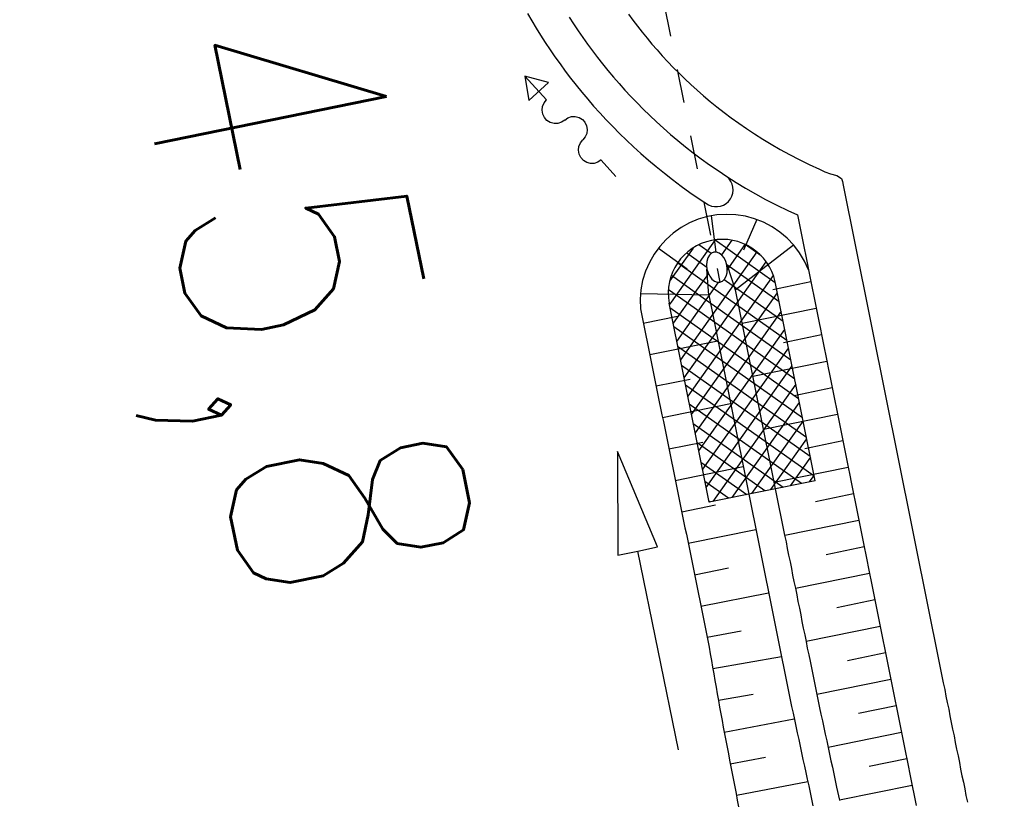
# Model space of a CAD drawing. Extents: x 447827 to 448299, y 438389 to 439851.
# Tile 39 of 116: x 447982 to 447997, y 439096 to 439107. Entities that reach past the tile are written whole.
import ezdxf

# ---------------------------------------------------------------- set-up
doc = ezdxf.new("R2010")
doc.units = 0
doc.header["$LTSCALE"] = 2
doc.header["$MEASUREMENT"] = 0
doc.linetypes.add('AUSGEZOGEN', pattern=[0])
doc.linetypes.add('STRICHLINIEX2', pattern=[0.5, 0.25, -0.25])
for name, color, linetype in [('DB-Bahnachse', 7, 'CONTINUOUS'), ('DB-Weg-Boeschungen', 15, 'CONTINUOUS'), ('DB-Wege', 15, 'CONTINUOUS'), ('FBRTOP', 250, 'AUSGEZOGEN')]:
    doc.layers.add(name, color=color, linetype=linetype)
doc.styles.add('ROMANS', font='romans.shx', dxfattribs={"width": 0.8})

msp = doc.modelspace()

# ---------------------------------------------------------------- linework, layer by layer
at = {"layer": 'DB-Weg-Boeschungen', "linetype": 'STRICHLINIEX2'}
msp.add_line((447989.348, 439119.076), (447992.546, 439103.19), dxfattribs=at)
at = {"layer": 'DB-Weg-Boeschungen', "linetype": 'Continuous'}
for p, q in [((447989.703, 439107.157), (447989.765, 439107.049)), ((447989.765, 439107.049), (447989.83, 439106.942)), ((447989.83, 439106.942), (447989.896, 439106.836)), ((447989.896, 439106.836), (447989.965, 439106.729)), ((447989.965, 439106.729), (447990.035, 439106.623)), ((447990.035, 439106.623), (447990.108, 439106.518)), ((447990.108, 439106.518), (447990.183, 439106.412)), ((447990.183, 439106.412), (447990.26, 439106.308)), ((447990.26, 439106.308), (447990.34, 439106.204)), ((447989.663, 439106.233), (447989.722, 439105.872)), ((447990.015, 439106.138), (447989.663, 439106.233)), ((447989.983, 439105.88), (447989.663, 439106.233)), ((447990.34, 439106.204), (447990.422, 439106.099)), ((447989.722, 439105.872), (447990.015, 439106.138)), ((447990.422, 439106.099), (447990.506, 439105.996)), ((447989.947, 439105.837), (447989.983, 439105.88)), ((447990.506, 439105.996), (447990.592, 439105.894)), ((447990.592, 439105.894), (447990.68, 439105.791)), ((447989.918, 439105.728), (447989.924, 439105.784)), ((447989.927, 439105.672), (447989.918, 439105.728)), ((447989.924, 439105.784), (447989.947, 439105.837)), ((447990.68, 439105.791), (447990.772, 439105.69)), ((447989.952, 439105.62), (447989.927, 439105.672)), ((447989.99, 439105.578), (447989.952, 439105.62)), ((447990.039, 439105.549), (447989.99, 439105.578)), ((447990.252, 439105.584), (447990.205, 439105.552)), ((447990.252, 439105.584), (447990.299, 439105.616)), ((447990.299, 439105.616), (447990.353, 439105.634)), ((447990.353, 439105.634), (447990.409, 439105.635)), ((447990.409, 439105.635), (447990.464, 439105.621)), ((447990.464, 439105.621), (447990.513, 439105.591)), ((447990.513, 439105.591), (447990.551, 439105.55)), ((447990.772, 439105.69), (447990.866, 439105.588)), ((447990.866, 439105.588), (447990.963, 439105.487)), ((447990.094, 439105.534), (447990.039, 439105.549)), ((447990.151, 439105.535), (447990.094, 439105.534)), ((447990.205, 439105.552), (447990.151, 439105.535)), ((447990.551, 439105.55), (447990.576, 439105.499)), ((447990.576, 439105.499), (447990.586, 439105.443)), ((447990.586, 439105.443), (447990.579, 439105.387)), ((447990.963, 439105.487), (447991.062, 439105.387)), ((447990.485, 439105.247), (447990.521, 439105.291)), ((447990.557, 439105.334), (447990.521, 439105.291)), ((447990.579, 439105.387), (447990.557, 439105.334)), ((447991.062, 439105.387), (447991.165, 439105.287)), ((447991.165, 439105.287), (447991.27, 439105.189)), ((447990.455, 439105.137), (447990.462, 439105.194)), ((447990.465, 439105.081), (447990.455, 439105.137)), ((447990.462, 439105.194), (447990.485, 439105.247)), ((447991.27, 439105.189), (447991.379, 439105.09)), ((447990.49, 439105.03), (447990.465, 439105.081)), ((447990.528, 439104.987), (447990.49, 439105.03)), ((447990.577, 439104.958), (447990.528, 439104.987)), ((447990.791, 439104.994), (447990.743, 439104.962)), ((447990.791, 439104.989), (447991.007, 439104.751)), ((447991.379, 439105.09), (447991.491, 439104.993)), ((447991.491, 439104.993), (447991.606, 439104.896)), ((447990.632, 439104.943), (447990.577, 439104.958)), ((447990.689, 439104.944), (447990.632, 439104.943)), ((447990.743, 439104.962), (447990.689, 439104.944)), ((447991.606, 439104.896), (447991.725, 439104.799)), ((447991.725, 439104.799), (447991.847, 439104.703)), ((447991.847, 439104.703), (447991.973, 439104.609)), ((447991.973, 439104.609), (447992.103, 439104.515)), ((447992.103, 439104.515), (447992.238, 439104.422)), ((447992.238, 439104.422), (447992.377, 439104.329)), ((447992.227, 439104.117), (447992.096, 439104.063)), ((447992.362, 439104.157), (447992.227, 439104.117)), ((447992.501, 439104.181), (447992.362, 439104.157)), ((447992.492, 439103.631), (447992.42, 439104.169)), ((447992.642, 439104.19), (447992.501, 439104.181)), ((447992.783, 439104.184), (447992.642, 439104.19)), ((447992.923, 439104.162), (447992.783, 439104.184)), ((447993.059, 439104.125), (447992.923, 439104.162)), ((447993.191, 439104.073), (447993.059, 439104.125)), ((447991.973, 439103.995), (447991.857, 439103.914)), ((447992.096, 439104.063), (447991.973, 439103.995)), ((447993.094, 439104.113), (447992.894, 439103.662)), ((447993.316, 439104.008), (447993.191, 439104.073)), ((447993.433, 439103.929), (447993.316, 439104.008)), ((447991.857, 439103.914), (447991.751, 439103.82)), ((447993.54, 439103.837), (447993.433, 439103.929)), ((447993.637, 439103.735), (447993.54, 439103.837)), ((447991.656, 439103.716), (447991.573, 439103.602)), ((447991.637, 439103.692), (447992.064, 439103.384)), ((447991.751, 439103.82), (447991.656, 439103.716)), ((447992.149, 439103.692), (447991.803, 439103.203)), ((447991.83, 439102.895), (447992.48, 439103.812)), ((447992.415, 439103.611), (447992.233, 439103.739)), ((447992.477, 439103.812), (447993.365, 439103.183)), ((447992.721, 439103.807), (447992.569, 439103.592)), ((447992.654, 439103.366), (447992.921, 439103.743)), ((447992.773, 439103.077), (447993.635, 439103.738)), ((447993.157, 439103.576), (447992.92, 439103.743)), ((447993.723, 439103.622), (447993.637, 439103.735)), ((447991.573, 439103.602), (447991.503, 439103.479)), ((447993.09, 439103.636), (447991.962, 439102.043)), ((447992.055, 439103.621), (447992.351, 439103.411)), ((447992.366, 439103.546), (447992.352, 439103.495)), ((447992.39, 439103.587), (447992.366, 439103.546)), ((447992.421, 439103.616), (447992.39, 439103.587)), ((447992.457, 439103.631), (447992.421, 439103.616)), ((447992.497, 439103.631), (447992.457, 439103.631)), ((447992.537, 439103.617), (447992.497, 439103.631)), ((447992.574, 439103.588), (447992.537, 439103.617)), ((447992.607, 439103.547), (447992.574, 439103.588)), ((447992.632, 439103.496), (447992.607, 439103.547)), ((447993.795, 439103.501), (447993.723, 439103.622)), ((447991.503, 439103.479), (447991.446, 439103.35)), ((447992.401, 439103.13), (447991.922, 439103.47)), ((447992.016, 439101.773), (447993.23, 439103.488)), ((447992.352, 439103.495), (447992.348, 439103.439)), ((447992.348, 439103.439), (447992.355, 439103.381)), ((447992.649, 439103.44), (447992.632, 439103.496)), ((447993.422, 439102.897), (447992.647, 439103.446)), ((447992.655, 439103.382), (447992.649, 439103.44)), ((447992.653, 439103.442), (447992.773, 439103.077)), ((447993.854, 439103.373), (447993.795, 439103.501)), ((447991.446, 439103.35), (447991.404, 439103.215)), ((447991.83, 439103.29), (447992.182, 439103.04)), ((447993.334, 439103.289), (447992.07, 439101.503)), ((447992.375, 439103.318), (447992.176, 439103.038)), ((447992.381, 439102.998), (447992.355, 439103.381)), ((447992.355, 439103.381), (447992.371, 439103.325)), ((447992.371, 439103.325), (447992.396, 439103.275)), ((447992.396, 439103.275), (447992.429, 439103.234)), ((447992.614, 439103.235), (447992.637, 439103.276)), ((447992.637, 439103.276), (447992.651, 439103.326)), ((447992.651, 439103.326), (447992.655, 439103.382)), ((447991.404, 439103.215), (447991.378, 439103.077)), ((447991.908, 439102.312), (447992.522, 439103.18)), ((447993.537, 439102.326), (447992.401, 439103.13)), ((447992.429, 439103.234), (447992.467, 439103.205)), ((447992.467, 439103.205), (447992.506, 439103.19)), ((447992.506, 439103.19), (447992.546, 439103.19)), ((447992.522, 439103.18), (447992.529, 439103.19)), ((447992.546, 439103.19), (447992.583, 439103.205)), ((447992.552, 439103.191), (447992.551, 439103.192)), ((447992.583, 439103.205), (447992.614, 439103.235)), ((447992.608, 439103.229), (447993.48, 439102.612)), ((447993.89, 439103.192), (447993.328, 439103.077)), ((447993.953, 439100.255), (447993.362, 439103.195)), ((447991.378, 439103.077), (447991.366, 439102.936)), ((447992.381, 439102.998), (447991.371, 439103.015)), ((447991.964, 439102.95), (447991.785, 439103.077)), ((447992.176, 439103.038), (447991.854, 439102.582)), ((447992.124, 439101.234), (447993.396, 439103.029)), ((447992.182, 439103.04), (447993.594, 439102.04)), ((447992.381, 439102.998), (447992.4, 439102.9)), ((447992.773, 439103.077), (447992.792, 439102.979)), ((447992.792, 439102.979), (447992.812, 439102.881)), ((447991.366, 439102.936), (447991.37, 439102.795)), ((447992.385, 439099.939), (447991.794, 439102.88)), ((447991.799, 439102.852), (447991.83, 439102.895)), ((447991.807, 439102.816), (447993.709, 439101.469)), ((447993.652, 439101.755), (447991.964, 439102.95)), ((447992.4, 439102.9), (447992.42, 439102.802)), ((447992.812, 439102.881), (447992.832, 439102.783)), ((447991.37, 439102.795), (447991.39, 439102.697)), ((447991.39, 439102.697), (447991.41, 439102.599)), ((447991.413, 439102.581), (447991.918, 439102.687)), ((447993.45, 439102.76), (447992.179, 439100.964)), ((447992.42, 439102.802), (447992.44, 439102.704)), ((447992.44, 439102.704), (447992.46, 439102.606)), ((447992.832, 439102.783), (447992.852, 439102.685)), ((447992.852, 439102.685), (447992.871, 439102.587)), ((447993.969, 439102.8), (447992.873, 439102.577)), ((447991.41, 439102.599), (447991.43, 439102.501)), ((447993.767, 439101.183), (447991.864, 439102.53)), ((447992.46, 439102.606), (447992.479, 439102.508)), ((447992.871, 439102.587), (447992.891, 439102.489)), ((447991.43, 439102.501), (447991.45, 439102.403)), ((447991.45, 439102.403), (447991.47, 439102.305)), ((447992.233, 439100.695), (447993.504, 439102.49)), ((447992.479, 439102.508), (447992.499, 439102.41)), ((447992.499, 439102.41), (447992.519, 439102.312)), ((447992.891, 439102.489), (447992.911, 439102.391)), ((447992.911, 439102.391), (447992.931, 439102.293)), ((447994.048, 439102.409), (447993.485, 439102.294)), ((447991.47, 439102.305), (447991.49, 439102.207)), ((447991.508, 439102.12), (447992.516, 439102.324)), ((447991.921, 439102.245), (447993.824, 439100.898)), ((447992.519, 439102.312), (447992.538, 439102.214)), ((447992.931, 439102.293), (447992.95, 439102.195)), ((447991.49, 439102.207), (447991.51, 439102.109)), ((447991.51, 439102.109), (447991.53, 439102.011)), ((447993.558, 439102.22), (447992.287, 439100.425)), ((447992.538, 439102.214), (447992.558, 439102.116)), ((447992.558, 439102.116), (447992.578, 439102.018)), ((447992.95, 439102.195), (447992.97, 439102.097)), ((447992.97, 439102.097), (447992.99, 439101.999)), ((447991.53, 439102.011), (447991.55, 439101.913)), ((447993.881, 439100.612), (447991.979, 439101.959)), ((447992.341, 439100.155), (447993.612, 439101.951)), ((447992.578, 439102.018), (447992.598, 439101.92)), ((447992.99, 439101.999), (447993.01, 439101.901)), ((447994.127, 439102.017), (447993.031, 439101.794)), ((447991.55, 439101.913), (447991.57, 439101.815)), ((447991.57, 439101.815), (447991.59, 439101.717)), ((447992.598, 439101.92), (447992.617, 439101.822)), ((447992.617, 439101.822), (447992.637, 439101.724)), ((447993.01, 439101.901), (447993.029, 439101.803)), ((447993.029, 439101.803), (447993.049, 439101.705)), ((447991.59, 439101.717), (447991.61, 439101.619)), ((447991.603, 439101.655), (447992.106, 439101.757)), ((447992.036, 439101.673), (447993.939, 439100.326)), ((447993.666, 439101.681), (447992.441, 439099.95)), ((447992.637, 439101.724), (447992.657, 439101.626)), ((447993.049, 439101.705), (447993.069, 439101.607)), ((447991.61, 439101.619), (447991.63, 439101.521)), ((447991.63, 439101.521), (447991.65, 439101.423)), ((447992.657, 439101.626), (447992.677, 439101.528)), ((447992.677, 439101.528), (447992.696, 439101.43)), ((447993.069, 439101.607), (447993.088, 439101.509)), ((447993.088, 439101.509), (447993.108, 439101.41)), ((447994.206, 439101.626), (447993.643, 439101.511)), ((447991.65, 439101.423), (447991.67, 439101.325)), ((447991.697, 439101.19), (447992.704, 439101.394)), ((447993.751, 439100.214), (447992.094, 439101.388)), ((447992.696, 439101.43), (447992.716, 439101.332)), ((447992.726, 439100.008), (447993.721, 439101.412)), ((447993.108, 439101.41), (447993.128, 439101.312)), ((447991.67, 439101.325), (447991.69, 439101.227)), ((447991.69, 439101.227), (447991.71, 439101.129)), ((447992.716, 439101.332), (447992.736, 439101.234)), ((447992.736, 439101.234), (447992.756, 439101.135)), ((447993.128, 439101.312), (447993.148, 439101.214)), ((447993.148, 439101.214), (447993.167, 439101.116)), ((447994.285, 439101.234), (447993.189, 439101.011)), ((447991.71, 439101.129), (447991.73, 439101.031)), ((447992.151, 439101.102), (447993.482, 439100.16)), ((447992.756, 439101.135), (447992.775, 439101.037)), ((447993.775, 439101.142), (447993.012, 439100.065)), ((447993.167, 439101.116), (447993.187, 439101.018)), ((447991.73, 439101.031), (447991.75, 439100.933)), ((447991.75, 439100.933), (447991.77, 439100.835)), ((447992.775, 439101.037), (447992.795, 439100.939)), ((447992.795, 439100.939), (447992.815, 439100.841)), ((447993.187, 439101.018), (447993.207, 439100.92)), ((447993.207, 439100.92), (447993.227, 439100.822)), ((447991.77, 439100.835), (447991.79, 439100.737)), ((447991.792, 439100.725), (447992.295, 439100.827)), ((447993.212, 439100.105), (447992.208, 439100.816)), ((447992.815, 439100.841), (447992.834, 439100.743)), ((447993.227, 439100.822), (447993.246, 439100.724)), ((447993.298, 439100.123), (447993.829, 439100.872)), ((447994.363, 439100.843), (447993.801, 439100.728)), ((447991.032, 439100.686), (447991.038, 439099.156)), ((447991.626, 439099.276), (447991.032, 439100.686)), ((447991.79, 439100.737), (447991.81, 439100.639)), ((447991.81, 439100.639), (447991.83, 439100.541)), ((447992.834, 439100.743), (447992.854, 439100.645)), ((447992.854, 439100.645), (447992.874, 439100.547)), ((447993.246, 439100.724), (447993.266, 439100.626)), ((447993.266, 439100.626), (447993.286, 439100.528)), ((447991.83, 439100.541), (447991.85, 439100.443)), ((447992.266, 439100.531), (447992.943, 439100.051)), ((447992.874, 439100.547), (447992.894, 439100.449)), ((447993.286, 439100.528), (447993.306, 439100.43)), ((447993.883, 439100.603), (447993.584, 439100.18)), ((447991.85, 439100.443), (447991.87, 439100.345)), ((447991.87, 439100.345), (447991.89, 439100.247)), ((447991.887, 439100.26), (447992.891, 439100.463)), ((447992.894, 439100.449), (447992.913, 439100.351)), ((447992.913, 439100.351), (447992.933, 439100.253)), ((447993.306, 439100.43), (447993.325, 439100.332)), ((447993.325, 439100.332), (447993.345, 439100.234)), ((447994.442, 439100.451), (447993.346, 439100.228)), ((447993.87, 439100.238), (447993.937, 439100.333)), ((447991.89, 439100.247), (447991.91, 439100.149)), ((447992.673, 439099.997), (447992.323, 439100.245)), ((447993.953, 439100.255), (447992.385, 439099.939)), ((447992.933, 439100.253), (447992.953, 439100.155)), ((447993.345, 439100.234), (447993.365, 439100.136)), ((447991.91, 439100.149), (447991.93, 439100.051)), ((447991.93, 439100.051), (447991.95, 439099.953)), ((447992.953, 439100.155), (447992.973, 439100.057)), ((447992.973, 439100.057), (447992.992, 439099.959)), ((447993.365, 439100.136), (447993.384, 439100.038)), ((447994.521, 439100.06), (447993.958, 439099.945)), ((447991.95, 439099.953), (447991.97, 439099.855)), ((447991.982, 439099.795), (447992.483, 439099.897)), ((447992.38, 439099.959), (447992.404, 439099.943)), ((447992.992, 439099.959), (447993.012, 439099.861)), ((447993.384, 439100.038), (447993.404, 439099.94)), ((447993.404, 439099.94), (447993.424, 439099.842)), ((447991.97, 439099.855), (447991.99, 439099.757)), ((447991.99, 439099.757), (447992.01, 439099.659)), ((447993.012, 439099.861), (447993.032, 439099.763)), ((447993.032, 439099.763), (447993.052, 439099.665)), ((447993.424, 439099.842), (447993.444, 439099.744)), ((447992.01, 439099.659), (447992.03, 439099.561)), ((447993.052, 439099.665), (447993.071, 439099.567)), ((447993.444, 439099.744), (447993.463, 439099.646)), ((447993.463, 439099.646), (447993.483, 439099.548)), ((447994.6, 439099.668), (447993.504, 439099.445)), ((447992.03, 439099.561), (447992.05, 439099.463)), ((447992.05, 439099.463), (447992.07, 439099.365)), ((447992.077, 439099.33), (447993.078, 439099.533)), ((447993.071, 439099.567), (447993.091, 439099.469)), ((447993.091, 439099.469), (447993.111, 439099.371)), ((447993.483, 439099.548), (447993.503, 439099.45)), ((447992.07, 439099.365), (447992.09, 439099.267)), ((447993.111, 439099.371), (447993.131, 439099.273)), ((447993.503, 439099.45), (447993.523, 439099.352)), ((447993.523, 439099.352), (447993.542, 439099.254)), ((447991.038, 439099.156), (447991.332, 439099.216)), ((447991.332, 439099.216), (447991.626, 439099.276)), ((447991.932, 439096.277), (447991.332, 439099.216)), ((447992.09, 439099.267), (447992.11, 439099.169)), ((447992.11, 439099.169), (447992.13, 439099.071)), ((447993.131, 439099.273), (447993.15, 439099.175)), ((447993.15, 439099.175), (447993.17, 439099.077)), ((447993.542, 439099.254), (447993.562, 439099.156)), ((447994.679, 439099.277), (447994.116, 439099.162)), ((447992.13, 439099.071), (447992.15, 439098.973)), ((447993.17, 439099.077), (447993.19, 439098.979)), ((447993.562, 439099.156), (447993.582, 439099.058)), ((447993.582, 439099.058), (447993.602, 439098.96)), ((447992.15, 439098.973), (447992.17, 439098.875)), ((447992.17, 439098.875), (447992.19, 439098.777)), ((447992.172, 439098.865), (447992.672, 439098.966)), ((447993.19, 439098.979), (447993.209, 439098.881)), ((447993.209, 439098.881), (447993.229, 439098.783)), ((447993.602, 439098.96), (447993.621, 439098.862)), ((447994.758, 439098.885), (447993.661, 439098.662)), ((447992.19, 439098.777), (447992.21, 439098.679)), ((447993.229, 439098.783), (447993.249, 439098.685)), ((447993.621, 439098.862), (447993.641, 439098.764)), ((447993.641, 439098.764), (447993.661, 439098.666)), ((447992.21, 439098.679), (447992.23, 439098.581)), ((447992.266, 439098.404), (447993.266, 439098.599)), ((447993.249, 439098.685), (447993.269, 439098.587)), ((447993.269, 439098.587), (447993.288, 439098.489)), ((447993.661, 439098.666), (447993.681, 439098.568)), ((447992.23, 439098.581), (447992.25, 439098.483)), ((447992.25, 439098.483), (447992.27, 439098.386)), ((447993.288, 439098.489), (447993.308, 439098.391)), ((447993.681, 439098.568), (447993.7, 439098.469)), ((447993.7, 439098.469), (447993.72, 439098.371)), ((447994.836, 439098.494), (447994.274, 439098.379)), ((447992.27, 439098.386), (447992.29, 439098.288)), ((447993.308, 439098.391), (447993.328, 439098.292)), ((447993.72, 439098.371), (447993.74, 439098.273)), ((447992.29, 439098.288), (447992.31, 439098.19)), ((447992.31, 439098.19), (447992.33, 439098.092)), ((447993.328, 439098.292), (447993.348, 439098.194)), ((447993.348, 439098.194), (447993.367, 439098.096)), ((447993.74, 439098.273), (447993.759, 439098.175)), ((447993.759, 439098.175), (447993.779, 439098.077)), ((447992.33, 439098.092), (447992.35, 439097.994)), ((447992.359, 439097.944), (447992.86, 439098.036)), ((447993.367, 439098.096), (447993.387, 439097.998)), ((447993.779, 439098.077), (447993.799, 439097.979)), ((447994.915, 439098.102), (447993.819, 439097.879)), ((447992.35, 439097.994), (447992.368, 439097.895)), ((447992.368, 439097.895), (447992.385, 439097.797)), ((447993.387, 439097.998), (447993.407, 439097.9)), ((447993.407, 439097.9), (447993.426, 439097.802)), ((447993.799, 439097.979), (447993.819, 439097.881)), ((447993.819, 439097.881), (447993.838, 439097.783)), ((447992.385, 439097.797), (447992.402, 439097.698)), ((447993.426, 439097.802), (447993.446, 439097.704)), ((447993.838, 439097.783), (447993.858, 439097.685)), ((447992.402, 439097.698), (447992.42, 439097.6)), ((447992.42, 439097.6), (447992.437, 439097.501)), ((447992.441, 439097.48), (447993.455, 439097.66)), ((447993.446, 439097.704), (447993.466, 439097.606)), ((447993.466, 439097.606), (447993.486, 439097.508)), ((447993.858, 439097.685), (447993.878, 439097.587)), ((447993.878, 439097.587), (447993.898, 439097.489)), ((447994.994, 439097.711), (447994.431, 439097.596)), ((447992.437, 439097.501), (447992.454, 439097.403)), ((447993.486, 439097.508), (447993.505, 439097.41)), ((447993.898, 439097.489), (447993.917, 439097.391)), ((447992.454, 439097.403), (447992.471, 439097.304)), ((447992.471, 439097.304), (447992.489, 439097.205)), ((447993.505, 439097.41), (447993.525, 439097.312)), ((447993.525, 439097.312), (447993.545, 439097.214)), ((447993.917, 439097.391), (447993.937, 439097.293)), ((447993.937, 439097.293), (447993.957, 439097.195)), ((447995.073, 439097.319), (447993.977, 439097.096)), ((447992.489, 439097.205), (447992.506, 439097.107)), ((447993.545, 439097.214), (447993.565, 439097.116)), ((447993.957, 439097.195), (447993.977, 439097.097)), ((447992.506, 439097.107), (447992.523, 439097.008)), ((447992.523, 439097.011), (447993.036, 439097.103)), ((447992.523, 439097.008), (447992.54, 439096.91)), ((447993.565, 439097.116), (447993.584, 439097.018)), ((447993.584, 439097.018), (447993.605, 439096.92)), ((447993.977, 439097.097), (447993.998, 439096.999)), ((447993.998, 439096.999), (447994.019, 439096.901)), ((447992.54, 439096.91), (447992.558, 439096.811)), ((447993.605, 439096.92), (447993.627, 439096.823)), ((447994.019, 439096.901), (447994.04, 439096.804)), ((447995.152, 439096.928), (447994.592, 439096.814)), ((447992.558, 439096.811), (447992.577, 439096.713)), ((447992.577, 439096.713), (447992.595, 439096.615)), ((447992.61, 439096.54), (447993.645, 439096.735)), ((447993.627, 439096.823), (447993.648, 439096.725)), ((447993.648, 439096.725), (447993.669, 439096.627)), ((447994.04, 439096.804), (447994.061, 439096.706)), ((447994.061, 439096.706), (447994.082, 439096.608)), ((447992.595, 439096.615), (447992.614, 439096.517)), ((447993.669, 439096.627), (447993.69, 439096.529)), ((447994.082, 439096.608), (447994.103, 439096.51)), ((447992.614, 439096.517), (447992.633, 439096.419)), ((447992.633, 439096.419), (447992.652, 439096.32)), ((447993.69, 439096.529), (447993.711, 439096.431)), ((447993.711, 439096.431), (447993.732, 439096.334)), ((447994.103, 439096.51), (447994.124, 439096.413)), ((447994.124, 439096.413), (447994.145, 439096.315)), ((447995.23, 439096.536), (447994.145, 439096.315)), ((447992.652, 439096.32), (447992.671, 439096.222)), ((447993.732, 439096.334), (447993.753, 439096.236)), ((447994.145, 439096.315), (447994.166, 439096.217)), ((447992.671, 439096.222), (447992.69, 439096.124)), ((447992.69, 439096.124), (447992.709, 439096.026)), ((447992.699, 439096.073), (447993.222, 439096.173)), ((447993.753, 439096.236), (447993.774, 439096.138)), ((447993.774, 439096.138), (447993.795, 439096.04)), ((447994.166, 439096.217), (447994.187, 439096.119)), ((447994.187, 439096.119), (447994.208, 439096.022)), ((447995.309, 439096.145), (447994.754, 439096.032)), ((447992.709, 439096.026), (447992.727, 439095.927)), ((447993.795, 439096.04), (447993.816, 439095.943)), ((447994.208, 439096.022), (447994.229, 439095.924)), ((447992.727, 439095.927), (447992.746, 439095.829)), ((447992.746, 439095.829), (447992.765, 439095.731)), ((447993.816, 439095.943), (447993.837, 439095.845)), ((447993.837, 439095.845), (447993.858, 439095.747)), ((447994.229, 439095.924), (447994.25, 439095.826)), ((447994.25, 439095.826), (447994.271, 439095.728)), ((447992.765, 439095.731), (447992.784, 439095.633)), ((447992.789, 439095.607), (447993.845, 439095.809)), ((447993.858, 439095.747), (447993.879, 439095.649)), ((447994.271, 439095.728), (447994.313, 439095.534)), ((447995.388, 439095.753), (447994.313, 439095.534)), ((447992.784, 439095.633), (447992.803, 439095.535)), ((447992.803, 439095.535), (447992.822, 439095.436)), ((447993.879, 439095.649), (447993.9, 439095.552)), ((447993.9, 439095.552), (447993.921, 439095.454)), ((447994.313, 439095.534), (447994.313, 439095.533))]:
    msp.add_line(p, q, dxfattribs=at)
for centre, major_axis, start_param, end_param in [((447992.489, 439104.555), (-0.178, 0.178), 1.897997, 4.806377), ((447992.582, 439103.02), (-0.566, 0.566), 4.147688, 7.245248)]:
    msp.add_ellipse(centre, major_axis=major_axis, ratio=1, start_param=start_param, end_param=end_param, dxfattribs=at)
at = {"layer": 'DB-Wege', "linetype": 'Continuous'}
for p, q in [((447990.319, 439107.103), (447990.383, 439107.003)), ((447991.196, 439107.146), (447991.261, 439107.057)), ((447991.261, 439107.057), (447991.328, 439106.969)), ((447990.383, 439107.003), (447990.449, 439106.904)), ((447990.449, 439106.904), (447990.518, 439106.805)), ((447991.328, 439106.969), (447991.398, 439106.88)), ((447991.398, 439106.88), (447991.469, 439106.793)), ((447990.518, 439106.805), (447990.588, 439106.706)), ((447991.469, 439106.793), (447991.542, 439106.706)), ((447990.588, 439106.706), (447990.661, 439106.608)), ((447990.661, 439106.608), (447990.735, 439106.51)), ((447991.542, 439106.706), (447991.618, 439106.619)), ((447991.618, 439106.619), (447991.695, 439106.532)), ((447990.735, 439106.51), (447990.812, 439106.412)), ((447991.695, 439106.532), (447991.775, 439106.446)), ((447991.775, 439106.446), (447991.857, 439106.361)), ((447990.812, 439106.412), (447990.891, 439106.315)), ((447990.891, 439106.315), (447990.972, 439106.218)), ((447991.857, 439106.361), (447991.942, 439106.276)), ((447990.972, 439106.218), (447991.055, 439106.122)), ((447991.942, 439106.276), (447992.028, 439106.191)), ((447992.028, 439106.191), (447992.118, 439106.107)), ((447991.055, 439106.122), (447991.141, 439106.027)), ((447991.141, 439106.027), (447991.23, 439105.931)), ((447992.118, 439106.107), (447992.21, 439106.024)), ((447992.21, 439106.024), (447992.305, 439105.941)), ((447991.23, 439105.931), (447991.321, 439105.837)), ((447992.305, 439105.941), (447992.403, 439105.859)), ((447991.321, 439105.837), (447991.414, 439105.743)), ((447991.414, 439105.743), (447991.51, 439105.649)), ((447992.403, 439105.859), (447992.503, 439105.777)), ((447992.503, 439105.777), (447992.607, 439105.696)), ((447991.51, 439105.649), (447991.609, 439105.556)), ((447992.607, 439105.696), (447992.714, 439105.615)), ((447992.714, 439105.615), (447992.825, 439105.536)), ((447991.609, 439105.556), (447991.711, 439105.464)), ((447991.711, 439105.464), (447991.816, 439105.372)), ((447992.825, 439105.536), (447992.939, 439105.457)), ((447992.939, 439105.457), (447993.057, 439105.378)), ((447991.816, 439105.372), (447991.924, 439105.281)), ((447991.924, 439105.281), (447992.036, 439105.19)), ((447993.057, 439105.378), (447993.179, 439105.301)), ((447993.179, 439105.301), (447993.306, 439105.225)), ((447992.036, 439105.19), (447992.151, 439105.1)), ((447993.306, 439105.225), (447993.437, 439105.149)), ((447993.437, 439105.149), (447993.573, 439105.074)), ((447992.151, 439105.1), (447992.27, 439105.011)), ((447992.27, 439105.011), (447992.392, 439104.923)), ((447993.573, 439105.074), (447993.715, 439105.001)), ((447993.715, 439105.001), (447993.863, 439104.929)), ((447992.392, 439104.923), (447992.518, 439104.836)), ((447993.863, 439104.929), (447994.017, 439104.858)), ((447994.017, 439104.858), (447994.095, 439104.82)), ((447992.518, 439104.836), (447992.649, 439104.749)), ((447992.649, 439104.749), (447992.785, 439104.663)), ((447994.095, 439104.82), (447994.179, 439104.788)), ((447994.179, 439104.788), (447994.273, 439104.764)), ((447994.273, 439104.764), (447994.344, 439104.719)), ((447994.344, 439104.719), (447994.36, 439104.674)), ((447992.785, 439104.663), (447992.925, 439104.579)), ((447992.925, 439104.579), (447993.07, 439104.495)), ((447994.36, 439104.674), (447994.367, 439104.622)), ((447994.367, 439104.622), (447994.387, 439104.524)), ((447993.07, 439104.495), (447993.221, 439104.412)), ((447993.221, 439104.412), (447993.386, 439104.327)), ((447994.387, 439104.524), (447994.407, 439104.426)), ((447994.407, 439104.426), (447994.427, 439104.328)), ((447993.386, 439104.327), (447993.55, 439104.247)), ((447994.427, 439104.328), (447994.446, 439104.23)), ((447993.55, 439104.247), (447993.691, 439104.182)), ((447993.691, 439104.182), (447993.755, 439103.864)), ((447994.446, 439104.23), (447994.466, 439104.132)), ((447994.466, 439104.132), (447994.486, 439104.034)), ((447994.486, 439104.034), (447994.506, 439103.936)), ((447993.755, 439103.864), (447993.775, 439103.763)), ((447994.506, 439103.936), (447994.525, 439103.838)), ((447994.525, 439103.838), (447994.545, 439103.74)), ((447993.775, 439103.763), (447993.79, 439103.69)), ((447993.79, 439103.69), (447993.814, 439103.572)), ((447994.545, 439103.74), (447994.565, 439103.642)), ((447993.814, 439103.572), (447993.834, 439103.474)), ((447994.565, 439103.642), (447994.585, 439103.544)), ((447994.585, 439103.544), (447994.604, 439103.446)), ((447993.834, 439103.474), (447993.854, 439103.373)), ((447994.604, 439103.446), (447994.624, 439103.348)), ((447993.854, 439103.373), (447993.874, 439103.273)), ((447993.874, 439103.273), (447993.889, 439103.2)), ((447994.624, 439103.348), (447994.644, 439103.25)), ((447994.644, 439103.25), (447994.664, 439103.152)), ((447993.889, 439103.2), (447993.909, 439103.102)), ((447993.909, 439103.102), (447993.933, 439102.982)), ((447994.664, 439103.152), (447994.683, 439103.054)), ((447993.933, 439102.982), (447993.952, 439102.885)), ((447994.683, 439103.054), (447994.703, 439102.956)), ((447994.703, 439102.956), (447994.723, 439102.858)), ((447993.952, 439102.885), (447993.968, 439102.808)), ((447993.968, 439102.808), (447993.988, 439102.71)), ((447994.723, 439102.858), (447994.743, 439102.76)), ((447993.988, 439102.71), (447994.012, 439102.587)), ((447994.743, 439102.76), (447994.762, 439102.662)), ((447994.762, 439102.662), (447994.782, 439102.564)), ((447994.012, 439102.587), (447994.031, 439102.492)), ((447994.782, 439102.564), (447994.802, 439102.465)), ((447994.031, 439102.492), (447994.047, 439102.415)), ((447994.047, 439102.415), (447994.066, 439102.317)), ((447994.802, 439102.465), (447994.821, 439102.367)), ((447994.066, 439102.317), (447994.086, 439102.219)), ((447994.821, 439102.367), (447994.841, 439102.269)), ((447994.841, 439102.269), (447994.861, 439102.171)), ((447994.086, 439102.219), (447994.11, 439102.101)), ((447994.11, 439102.101), (447994.13, 439102.002)), ((447994.861, 439102.171), (447994.881, 439102.073)), ((447994.13, 439102.002), (447994.145, 439101.925)), ((447994.881, 439102.073), (447994.9, 439101.975)), ((447994.9, 439101.975), (447994.92, 439101.877)), ((447994.145, 439101.925), (447994.165, 439101.827)), ((447994.165, 439101.827), (447994.189, 439101.707)), ((447994.92, 439101.877), (447994.94, 439101.779)), ((447994.189, 439101.707), (447994.21, 439101.607)), ((447994.94, 439101.779), (447994.96, 439101.681)), ((447994.96, 439101.681), (447994.979, 439101.583)), ((447994.21, 439101.607), (447994.224, 439101.533)), ((447994.224, 439101.533), (447994.244, 439101.435)), ((447994.979, 439101.583), (447994.999, 439101.485)), ((447994.244, 439101.435), (447994.268, 439101.315)), ((447994.999, 439101.485), (447995.019, 439101.387)), ((447995.019, 439101.387), (447995.039, 439101.289)), ((447994.268, 439101.315), (447994.288, 439101.217)), ((447994.288, 439101.217), (447994.307, 439101.121)), ((447995.039, 439101.289), (447995.058, 439101.191)), ((447994.307, 439101.121), (447994.327, 439101.024)), ((447995.058, 439101.191), (447995.078, 439101.093)), ((447995.078, 439101.093), (447995.098, 439100.995)), ((447994.327, 439101.024), (447994.348, 439100.921)), ((447994.348, 439100.921), (447994.367, 439100.824)), ((447995.098, 439100.995), (447995.118, 439100.897)), ((447994.367, 439100.824), (447994.387, 439100.726)), ((447995.118, 439100.897), (447995.137, 439100.799)), ((447995.137, 439100.799), (447995.157, 439100.701)), ((447994.387, 439100.726), (447994.407, 439100.628)), ((447994.407, 439100.628), (447994.422, 439100.553)), ((447995.157, 439100.701), (447995.177, 439100.603)), ((447994.422, 439100.553), (447994.441, 439100.455)), ((447995.177, 439100.603), (447995.196, 439100.505)), ((447995.196, 439100.505), (447995.216, 439100.407)), ((447994.441, 439100.455), (447994.466, 439100.335)), ((447994.466, 439100.335), (447994.486, 439100.234)), ((447995.216, 439100.407), (447995.236, 439100.309)), ((447994.486, 439100.234), (447994.501, 439100.161)), ((447995.236, 439100.309), (447995.256, 439100.211)), ((447995.256, 439100.211), (447995.275, 439100.113)), ((447994.501, 439100.161), (447994.52, 439100.063)), ((447994.52, 439100.063), (447994.545, 439099.943)), ((447995.275, 439100.113), (447995.295, 439100.015)), ((447994.545, 439099.943), (447994.564, 439099.845)), ((447995.295, 439100.015), (447995.315, 439099.917)), ((447995.315, 439099.917), (447995.335, 439099.819)), ((447994.564, 439099.845), (447994.58, 439099.769)), ((447994.58, 439099.769), (447994.599, 439099.671)), ((447995.335, 439099.819), (447995.354, 439099.721)), ((447994.599, 439099.671), (447994.624, 439099.548)), ((447995.354, 439099.721), (447995.374, 439099.623)), ((447995.374, 439099.623), (447995.394, 439099.525)), ((447994.624, 439099.548), (447994.643, 439099.453)), ((447995.394, 439099.525), (447995.414, 439099.426)), ((447994.643, 439099.453), (447994.659, 439099.376)), ((447994.659, 439099.376), (447994.678, 439099.278)), ((447995.414, 439099.426), (447995.433, 439099.328)), ((447995.433, 439099.328), (447995.453, 439099.23)), ((447994.678, 439099.278), (447994.702, 439099.159)), ((447995.453, 439099.23), (447995.473, 439099.132)), ((447994.702, 439099.159), (447994.722, 439099.062)), ((447994.722, 439099.062), (447994.738, 439098.984)), ((447995.473, 439099.132), (447995.493, 439099.034)), ((447995.493, 439099.034), (447995.512, 439098.936)), ((447994.738, 439098.984), (447994.757, 439098.886)), ((447994.757, 439098.886), (447994.782, 439098.764)), ((447995.512, 439098.936), (447995.532, 439098.838)), ((447994.782, 439098.764), (447994.801, 439098.668)), ((447995.532, 439098.838), (447995.552, 439098.74)), ((447995.552, 439098.74), (447995.571, 439098.642)), ((447994.801, 439098.668), (447994.821, 439098.571)), ((447995.571, 439098.642), (447995.591, 439098.544)), ((447994.821, 439098.571), (447994.84, 439098.473)), ((447994.84, 439098.473), (447994.856, 439098.396)), ((447995.591, 439098.544), (447995.611, 439098.446)), ((447995.611, 439098.446), (447995.631, 439098.348)), ((447994.856, 439098.396), (447994.88, 439098.275)), ((447995.631, 439098.348), (447995.65, 439098.25)), ((447994.88, 439098.275), (447994.9, 439098.177)), ((447994.9, 439098.177), (447994.915, 439098.102)), ((447995.65, 439098.25), (447995.67, 439098.152)), ((447995.67, 439098.152), (447995.69, 439098.054)), ((447994.915, 439098.102), (447994.935, 439098.004)), ((447994.935, 439098.004), (447994.955, 439097.906)), ((447995.69, 439098.054), (447995.71, 439097.956)), ((447994.955, 439097.906), (447994.979, 439097.786)), ((447995.71, 439097.956), (447995.729, 439097.858)), ((447995.729, 439097.858), (447995.749, 439097.76)), ((447994.979, 439097.786), (447994.998, 439097.689)), ((447995.749, 439097.76), (447995.769, 439097.662)), ((447994.998, 439097.689), (447995.014, 439097.612)), ((447995.014, 439097.612), (447995.034, 439097.514)), ((447995.769, 439097.662), (447995.789, 439097.564)), ((447995.034, 439097.514), (447995.058, 439097.391)), ((447995.789, 439097.564), (447995.808, 439097.466)), ((447995.808, 439097.466), (447995.828, 439097.368)), ((447995.058, 439097.391), (447995.077, 439097.296)), ((447995.077, 439097.296), (447995.093, 439097.22)), ((447995.828, 439097.368), (447995.848, 439097.27)), ((447995.093, 439097.22), (447995.113, 439097.122)), ((447995.848, 439097.27), (447995.868, 439097.172)), ((447995.868, 439097.172), (447995.887, 439097.074)), ((447995.113, 439097.122), (447995.132, 439097.024)), ((447995.132, 439097.024), (447995.156, 439096.905)), ((447995.887, 439097.074), (447995.907, 439096.976)), ((447995.156, 439096.905), (447995.176, 439096.806)), ((447995.907, 439096.976), (447995.927, 439096.878)), ((447995.927, 439096.878), (447995.946, 439096.78)), ((447995.176, 439096.806), (447995.191, 439096.73)), ((447995.191, 439096.73), (447995.211, 439096.632)), ((447995.946, 439096.78), (447995.966, 439096.682)), ((447995.211, 439096.632), (447995.236, 439096.51)), ((447995.966, 439096.682), (447995.986, 439096.584)), ((447995.986, 439096.584), (447996.006, 439096.485)), ((447995.236, 439096.51), (447995.256, 439096.411)), ((447995.256, 439096.411), (447995.27, 439096.337)), ((447996.006, 439096.485), (447996.025, 439096.387)), ((447995.27, 439096.337), (447995.29, 439096.239)), ((447996.025, 439096.387), (447996.045, 439096.289)), ((447996.045, 439096.289), (447996.065, 439096.191)), ((447995.29, 439096.239), (447995.314, 439096.123)), ((447995.314, 439096.123), (447995.333, 439096.025)), ((447996.065, 439096.191), (447996.085, 439096.093)), ((447995.333, 439096.025), (447995.349, 439095.945)), ((447996.085, 439096.093), (447996.104, 439095.995)), ((447996.104, 439095.995), (447996.124, 439095.897)), ((447995.349, 439095.945), (447995.369, 439095.847)), ((447995.369, 439095.847), (447995.394, 439095.725)), ((447996.124, 439095.897), (447996.144, 439095.799)), ((447995.394, 439095.725), (447995.413, 439095.628)), ((447996.144, 439095.799), (447996.164, 439095.701)), ((447996.164, 439095.701), (447996.183, 439095.603)), ((447995.413, 439095.628), (447995.428, 439095.553)), ((447995.428, 439095.553), (447995.448, 439095.455)), ((447996.183, 439095.603), (447996.203, 439095.505))]:
    msp.add_line(p, q, dxfattribs=at)
at = {"layer": 'FBRTOP'}
for points in [[(448034.372, 439384.926, -0.000001), (448050.087, 439286.169, -0.000002), (448057.944, 439236.79), (448081.515, 439088.654, 0.000001), (448091.337, 439026.931, -0.000001), (448101.158, 438965.207, -0.000001), (448105.087, 438940.518, 0.000002), (448109.015, 438915.828, 0.000007), (448110.98, 438903.483, -0.000017)], [(448068.197, 439390.308, -0.000001), (448083.912, 439291.551, -0.000002), (448091.769, 439242.172), (448115.34, 439094.036, 0.000001), (448125.161, 439032.313, -0.000001), (448134.983, 438970.589, -0.000001), (448138.911, 438945.9, 0.000002), (448142.84, 438921.21, 0.000007), (448144.804, 438908.866, -0.000017)]]:
    msp.add_lwpolyline(points, format="xyb", dxfattribs=at)

# ---------------------------------------------------------------- texts
at = {"layer": 'DB-Bahnachse', "linetype": 'Continuous', "style": 'ROMANS', "oblique": 360, "width": 0.8334}
msp.add_text('45,8', height=3.5, rotation=281.5434, dxfattribs=at).set_placement((447983.864, 439106.823))

doc.saveas('drawing.dxf')
